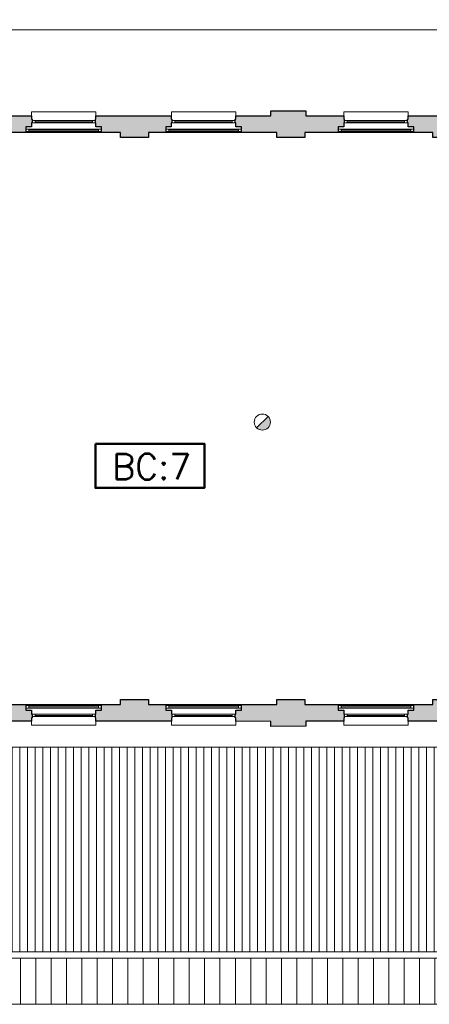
# Model space of a CAD drawing. Header units: millimetres. Extents: x -13022 to 1371524, y -38729 to 632593.
# Tile 204 of 256: x 1017371 to 1025377, y -18793 to 480. Entities that reach past the tile are written whole.
import ezdxf

# ---------------------------------------------------------------- set-up
doc = ezdxf.new("R2010")
doc.units = ezdxf.units.MM
doc.header["$LTSCALE"] = 35
doc.linetypes.add('DASHED', pattern=[200, 100, -100])
for name, color, linetype, lineweight in [('A LIJN 4', 4, 'Continuous', 50), ('Al65----_beveiliging-inst', 92, 'Continuous', 9), ('B95 tekst', 7, 'Continuous', 25), ('brandveiligheid voorzieningen', 10, 'Continuous', 9)]:
    doc.layers.add(name, color=color, linetype=linetype, lineweight=lineweight)
for name, color, linetype in [('LAYER102', 1, 'Continuous'), ('LAYER111', 7, 'Continuous'), ('LAYER22', 7, 'Continuous'), ('LAYER27', 7, 'Continuous'), ('LAYER28', 7, 'Continuous'), ('LAYER30', 7, 'Continuous')]:
    doc.layers.add(name, color=color, linetype=linetype)
doc.styles.add('Algemeen', font='simplex.shx', dxfattribs={"height": 2.5})
doc.styles.get("Standard").update_dxf_attribs({"font": 'simplex.shx'})
doc.dimstyles.new('~R----C~', dxfattribs={"dimtxt": 162, "dimasz": 180, "dimexe": 0.18, "dimexo": 0.0625, "dimgap": 16.2, "dimtad": 1, "dimdec": 0, "dimzin": 0, "dimdsep": 46, "dimtxsty": 'Standard', "dimcen": 0.09, "dimse1": 1, "dimse2": 1, "dimclrd": 7, "dimadec": 0, "dimazin": 0, "dimtfac": 1, "dimtdec": 4, "dimtmove": 0, "dimatfit": 3, "dimfxl": 1, "dimtolj": 1, "dimtzin": 0, "dimlwd": 13, "dimarcsym": 0})

# ---------------------------------------------------------------- blocks, each defined once
blk = doc.blocks.new('*D213')
at = {"layer": 'Defpoints', "color": 0, "linetype": 'Continuous', "transparency": 16777216}
for p in [(1055501, 279), (997995, -1302), (1055501, -1302)]:
    blk.add_point(p, dxfattribs=at)
at = {"layer": 'LAYER102', "color": 7, "linetype": 'Continuous', "lineweight": 13, "transparency": 16777216}
blk.add_line((998175, 279), (1055321, 279), dxfattribs=at)
at = {"layer": 'LAYER102', "color": 7, "linetype": 'Continuous', "transparency": 16777216}
for points in [[(998175, 309), (998175, 249), (997995, 279)], [(1055321, 309), (1055321, 249), (1055501, 279)]]:
    blk.add_solid(points, dxfattribs=at)
at = {"layer": 'LAYER102', "color": 0, "linetype": 'Continuous', "transparency": 16777216, "insert": (1026748, 376), "char_height": 162, "attachment_point": 5}
blk.add_mtext('\\A1;57506', dxfattribs=at)
blk = doc.blocks.new('Brandmelder')
at = {"layer": 'brandveiligheid voorzieningen'}
blk.add_hatch(color=256, dxfattribs=at).paths.add_polyline_path([(76.62, -89.8, 0.198912), (75.85, -87.94), (72.13, -91.66, 0.668179)])
blk.add_line((72.13, -91.66), (75.85, -87.94), dxfattribs=at)
blk.add_circle((73.99, -89.8), 2.63, dxfattribs=at)

msp = doc.modelspace()

# ---------------------------------------------------------------- hatches: boundary and pattern name
at = {"layer": 'LAYER111', "linetype": 'Continuous', "lineweight": 5}
for points in [[(1017601.852, -1401.679), (1017601.946, -1466.687), (1017611.946, -1466.687), (1017611.821, -1541.695), (1017601.946, -1541.679), (1017601.946, -1616.679), (1017491.883, -1616.679), (1017491.883, -1726.672), (1016834.383, -1726.664), (1016834.383, -1826.672), (1016284.383, -1826.672), (1016284.383, -1726.664), (1015661.821, -1726.672), (1015661.821, -1616.679), (1015551.821, -1616.679), (1015551.821, -1541.679), (1015541.883, -1541.672), (1015541.821, -1466.687), (1015551.883, -1466.687), (1015551.727, -1401.679), (1016234.383, -1401.679), (1016234.383, -1301.679), (1016917.383, -1301.679), (1016917.383, -1401.679)], [(1023704.352, -1401.679), (1023704.446, -1466.687), (1023714.446, -1466.687), (1023714.321, -1541.695), (1023704.446, -1541.679), (1023704.446, -1616.679), (1023594.383, -1616.679), (1023594.383, -1726.672), (1022944.383, -1726.664), (1022944.383, -1826.672), (1022394.383, -1826.672), (1022394.383, -1726.664), (1021704.821, -1726.672), (1021704.821, -1616.679), (1021594.821, -1616.679), (1021594.821, -1541.679), (1021584.883, -1541.672), (1021584.821, -1466.687), (1021594.883, -1466.687), (1021594.727, -1401.679), (1022282.383, -1401.679), (1022282.383, -1301.679), (1022965.383, -1301.679), (1022965.383, -1401.679)], [(1020334.821, -1401.687), (1020334.821, -1466.687), (1020344.821, -1466.687), (1020344.821, -1541.672), (1020334.883, -1541.679), (1020334.883, -1616.679), (1020224.883, -1616.679), (1020224.883, -1726.672), (1019889.383, -1726.672), (1019889.383, -1826.679), (1019339.383, -1826.679), (1019339.383, -1726.672), (1018971.821, -1726.672), (1018971.821, -1616.679), (1018861.821, -1616.679), (1018861.821, -1541.679), (1018851.821, -1541.672), (1018851.821, -1466.687), (1018861.821, -1466.687), (1018861.821, -1401.672)], [(1026437.321, -1401.687), (1026437.321, -1466.687), (1026447.321, -1466.687), (1026447.321, -1541.672), (1026437.383, -1541.679), (1026437.383, -1616.679), (1026327.383, -1616.679), (1026327.383, -1726.672), (1025999.383, -1726.672), (1025999.383, -1826.679), (1025449.383, -1826.679), (1025449.383, -1726.672), (1025074.321, -1726.672), (1025074.321, -1616.679), (1024964.321, -1616.679), (1024964.321, -1541.679), (1024954.321, -1541.672), (1024954.321, -1466.687), (1024964.321, -1466.687), (1024964.321, -1401.672)], [(1015551.946, -13251.656), (1015551.852, -13186.656), (1015541.852, -13186.656), (1015541.977, -13111.64), (1015551.852, -13111.656), (1015551.852, -13036.664), (1015661.914, -13036.664), (1015661.914, -12926.672), (1016284.383, -12926.687), (1016284.383, -12826.679), (1016834.383, -12826.679), (1016834.383, -12926.687), (1017491.789, -12926.672), (1017491.789, -13036.664), (1017601.789, -13036.664), (1017601.789, -13111.656), (1017611.727, -13111.664), (1017611.789, -13186.656), (1017601.727, -13186.656), (1017601.883, -13251.656), (1016914.383, -13251.672), (1016914.383, -13351.672), (1016234.383, -13351.672), (1016234.383, -13251.672)], [(1018861.821, -13251.656), (1018861.821, -13186.656), (1018851.821, -13186.656), (1018851.821, -13111.672), (1018861.758, -13111.664), (1018861.758, -13036.664), (1018971.758, -13036.664), (1018971.758, -12926.672), (1019339.383, -12926.687), (1019339.383, -12826.679), (1019889.383, -12826.679), (1019889.383, -12926.687), (1020225.008, -12926.664), (1020225.008, -13036.656), (1020335.008, -13036.656), (1020335.008, -13111.648), (1020345.008, -13111.656), (1020345.008, -13186.648), (1020335.008, -13186.648), (1020335.008, -13251.656)], [(1021594.946, -13251.656), (1021594.852, -13186.656), (1021584.852, -13186.656), (1021584.977, -13111.64), (1021594.852, -13111.656), (1021594.852, -13036.664), (1021704.914, -13036.664), (1021704.914, -12926.672), (1022394.383, -12926.687), (1022394.383, -12826.679), (1022944.383, -12826.679), (1022944.383, -12926.687), (1023594.289, -12926.672), (1023594.289, -13036.664), (1023704.289, -13036.664), (1023704.289, -13111.656), (1023714.227, -13111.664), (1023714.289, -13186.656), (1023704.227, -13186.656), (1023704.383, -13251.656), (1022962.321, -13251.672), (1022962.321, -13351.672), (1022282.383, -13354.773), (1022282.383, -13254.773)], [(1024964.321, -13251.656), (1024964.321, -13186.656), (1024954.321, -13186.656), (1024954.321, -13111.672), (1024964.258, -13111.664), (1024964.258, -13036.664), (1025074.258, -13036.664), (1025074.258, -12926.672), (1025449.383, -12926.687), (1025449.383, -12826.679), (1025999.383, -12826.679), (1025999.383, -12926.687), (1026327.508, -12926.664), (1026327.508, -13036.656), (1026437.508, -13036.656), (1026437.508, -13111.648), (1026447.508, -13111.656), (1026447.508, -13186.648), (1026437.508, -13186.648), (1026437.508, -13251.656)]]:
    msp.add_hatch(color=254, dxfattribs=at).paths.add_polyline_path(points, flags=0)
at = {"layer": 'LAYER27', "linetype": 'Continuous', "lineweight": 13}
h = msp.add_hatch(dxfattribs=at)
h.set_pattern_fill("~A--G'+~", style=0, pattern_type=0)
h.set_pattern_definition([(90, (1005222.38, -17767.77), (-150, 9e-15), [])])
h.paths.add_polyline_path([(1005222.383, -17767.765), (1005222.414, -13757.672), (1064785.883, -13757.672), (1064785.883, -17767.765)], flags=0)
h = msp.add_hatch(dxfattribs=at)
h.set_pattern_fill('~A--G&P~', style=0, pattern_type=0)
h.set_pattern_definition([(90, (1064785.88, -17892.77), (-300, 2e-14), [])])
h.paths.add_polyline_path([(1064785.883, -17892.765), (1064785.883, -18792.765), (1005222.414, -18792.765), (1005222.383, -17892.765)], flags=0)

# ---------------------------------------------------------------- linework, layer by layer
at = {"layer": 'A LIJN 4', "ltscale": 0.1}
msp.add_lwpolyline([(1018850.733, -7819.499), (1020982.893, -7819.499), (1020982.893, -8684.491), (1018850.733, -8684.491)], close=True, dxfattribs=at)
at = {"layer": 'LAYER22', "color": 7, "linetype": 'Continuous', "lineweight": 18}
for points in [[(1017601.821, -1401.672), (1017601.821, -1326.672), (1018861.758, -1326.672), (1018861.758, -1401.672)], [(1020334.946, -1401.672), (1020334.946, -1326.672), (1021594.883, -1326.672), (1021594.883, -1401.672)], [(1023704.321, -1401.672), (1023704.321, -1326.672), (1024964.258, -1326.672), (1024964.258, -1401.672)], [(1017491.883, -1726.672), (1018971.821, -1726.672)], [(1020224.883, -1726.672), (1021704.821, -1726.672)], [(1023594.383, -1726.672), (1025074.321, -1726.672)], [(1017491.883, -12926.687), (1018971.821, -12926.687)], [(1020224.883, -12926.687), (1021704.821, -12926.687)], [(1023594.383, -12926.687), (1025074.321, -12926.687)], [(1017601.883, -13251.656), (1017601.883, -13326.656), (1018861.821, -13326.656), (1018861.821, -13251.656)], [(1020335.008, -13251.656), (1020335.008, -13326.656), (1021594.946, -13326.656), (1021594.946, -13251.656)], [(1023704.383, -13251.656), (1023704.383, -13326.656), (1024964.321, -13326.656), (1024964.321, -13251.656)], [(1005222.414, -13757.672), (1064785.883, -13757.672)], [(1064785.883, -18792.765), (1005222.414, -18792.765)]]:
    msp.add_lwpolyline(points, dxfattribs=at)
at = {"layer": 'LAYER22', "color": 7, "linetype": 'DASHED', "lineweight": 18}
for points in [[(1017601.821, -1401.672), (1017601.821, -1326.672), (1018861.758, -1326.672), (1018861.758, -1401.672)], [(1020334.946, -1401.672), (1020334.946, -1326.672), (1021594.883, -1326.672), (1021594.883, -1401.672)], [(1023704.321, -1401.672), (1023704.321, -1326.672), (1024964.258, -1326.672), (1024964.258, -1401.672)], [(1017491.883, -1726.672), (1018971.821, -1726.672)], [(1020224.883, -1726.672), (1021704.821, -1726.672)], [(1023594.383, -1726.672), (1025074.321, -1726.672)], [(1017491.883, -12926.687), (1018971.821, -12926.687)], [(1020224.883, -12926.687), (1021704.821, -12926.687)], [(1023594.383, -12926.687), (1025074.321, -12926.687)], [(1017601.883, -13251.656), (1017601.883, -13326.656), (1018861.821, -13326.656), (1018861.821, -13251.656)], [(1020335.008, -13251.656), (1020335.008, -13326.656), (1021594.946, -13326.656), (1021594.946, -13251.656)], [(1023704.383, -13251.656), (1023704.383, -13326.656), (1024964.321, -13326.656), (1024964.321, -13251.656)], [(1005222.414, -13757.672), (1064785.883, -13757.672)], [(1064785.883, -18792.765), (1005222.414, -18792.765)]]:
    msp.add_lwpolyline(points, dxfattribs=at)
at = {"layer": 'LAYER22', "color": 7, "linetype": 'Continuous', "lineweight": 18}
msp.add_lwpolyline([(1064785.883, -17767.765), (1005222.383, -17767.765), (1005222.383, -17892.765), (1064785.883, -17892.765)], close=True, dxfattribs=at)
at = {"layer": 'LAYER22', "color": 7, "linetype": 'DASHED', "lineweight": 18}
msp.add_lwpolyline([(1064785.883, -17767.765), (1005222.383, -17767.765), (1005222.383, -17892.765), (1064785.883, -17892.765)], close=True, dxfattribs=at)
at = {"layer": 'LAYER28', "color": 7, "linetype": 'Continuous', "lineweight": 25}
for points in [[(1017601.852, -1401.679), (1017601.946, -1466.687), (1017611.946, -1466.687), (1017611.821, -1541.695), (1017601.946, -1541.679), (1017601.946, -1616.679), (1017491.883, -1616.679), (1017491.883, -1726.672), (1016834.383, -1726.664), (1016834.383, -1826.672), (1016284.383, -1826.672), (1016284.383, -1726.664), (1015661.821, -1726.672), (1015661.821, -1616.679), (1015551.821, -1616.679), (1015551.821, -1541.679), (1015541.883, -1541.672), (1015541.821, -1466.687), (1015551.883, -1466.687), (1015551.727, -1401.679), (1016234.383, -1401.679), (1016234.383, -1301.679), (1016917.383, -1301.679), (1016917.383, -1401.679)], [(1023704.352, -1401.679), (1023704.446, -1466.687), (1023714.446, -1466.687), (1023714.321, -1541.695), (1023704.446, -1541.679), (1023704.446, -1616.679), (1023594.383, -1616.679), (1023594.383, -1726.672), (1022944.383, -1726.664), (1022944.383, -1826.672), (1022394.383, -1826.672), (1022394.383, -1726.664), (1021704.821, -1726.672), (1021704.821, -1616.679), (1021594.821, -1616.679), (1021594.821, -1541.679), (1021584.883, -1541.672), (1021584.821, -1466.687), (1021594.883, -1466.687), (1021594.727, -1401.679), (1022282.383, -1401.679), (1022282.383, -1301.679), (1022965.383, -1301.679), (1022965.383, -1401.679)], [(1020334.821, -1401.687), (1020334.821, -1466.687), (1020344.821, -1466.687), (1020344.821, -1541.672), (1020334.883, -1541.679), (1020334.883, -1616.679), (1020224.883, -1616.679), (1020224.883, -1726.672), (1019889.383, -1726.672), (1019889.383, -1826.679), (1019339.383, -1826.679), (1019339.383, -1726.672), (1018971.821, -1726.672), (1018971.821, -1616.679), (1018861.821, -1616.679), (1018861.821, -1541.679), (1018851.821, -1541.672), (1018851.821, -1466.687), (1018861.821, -1466.687), (1018861.821, -1401.672)], [(1026437.321, -1401.687), (1026437.321, -1466.687), (1026447.321, -1466.687), (1026447.321, -1541.672), (1026437.383, -1541.679), (1026437.383, -1616.679), (1026327.383, -1616.679), (1026327.383, -1726.672), (1025999.383, -1726.672), (1025999.383, -1826.679), (1025449.383, -1826.679), (1025449.383, -1726.672), (1025074.321, -1726.672), (1025074.321, -1616.679), (1024964.321, -1616.679), (1024964.321, -1541.679), (1024954.321, -1541.672), (1024954.321, -1466.687), (1024964.321, -1466.687), (1024964.321, -1401.672)], [(1015551.946, -13251.656), (1015551.852, -13186.656), (1015541.852, -13186.656), (1015541.977, -13111.64), (1015551.852, -13111.656), (1015551.852, -13036.664), (1015661.914, -13036.664), (1015661.914, -12926.672), (1016284.383, -12926.687), (1016284.383, -12826.679), (1016834.383, -12826.679), (1016834.383, -12926.687), (1017491.789, -12926.672), (1017491.789, -13036.664), (1017601.789, -13036.664), (1017601.789, -13111.656), (1017611.727, -13111.664), (1017611.789, -13186.656), (1017601.727, -13186.656), (1017601.883, -13251.656), (1016914.383, -13251.672), (1016914.383, -13351.672), (1016234.383, -13351.672), (1016234.383, -13251.672)], [(1018861.821, -13251.656), (1018861.821, -13186.656), (1018851.821, -13186.656), (1018851.821, -13111.672), (1018861.758, -13111.664), (1018861.758, -13036.664), (1018971.758, -13036.664), (1018971.758, -12926.672), (1019339.383, -12926.687), (1019339.383, -12826.679), (1019889.383, -12826.679), (1019889.383, -12926.687), (1020225.008, -12926.664), (1020225.008, -13036.656), (1020335.008, -13036.656), (1020335.008, -13111.648), (1020345.008, -13111.656), (1020345.008, -13186.648), (1020335.008, -13186.648), (1020335.008, -13251.656)], [(1021594.946, -13251.656), (1021594.852, -13186.656), (1021584.852, -13186.656), (1021584.977, -13111.64), (1021594.852, -13111.656), (1021594.852, -13036.664), (1021704.914, -13036.664), (1021704.914, -12926.672), (1022394.383, -12926.687), (1022394.383, -12826.679), (1022944.383, -12826.679), (1022944.383, -12926.687), (1023594.289, -12926.672), (1023594.289, -13036.664), (1023704.289, -13036.664), (1023704.289, -13111.656), (1023714.227, -13111.664), (1023714.289, -13186.656), (1023704.227, -13186.656), (1023704.383, -13251.656), (1022962.321, -13251.672), (1022962.321, -13351.672), (1022282.383, -13354.773), (1022282.383, -13254.773)], [(1024964.321, -13251.656), (1024964.321, -13186.656), (1024954.321, -13186.656), (1024954.321, -13111.672), (1024964.258, -13111.664), (1024964.258, -13036.664), (1025074.258, -13036.664), (1025074.258, -12926.672), (1025449.383, -12926.687), (1025449.383, -12826.679), (1025999.383, -12826.679), (1025999.383, -12926.687), (1026327.508, -12926.664), (1026327.508, -13036.656), (1026437.508, -13036.656), (1026437.508, -13111.648), (1026447.508, -13111.656), (1026447.508, -13186.648), (1026437.508, -13186.648), (1026437.508, -13251.656)]]:
    msp.add_lwpolyline(points, close=True, dxfattribs=at)
at = {"layer": 'LAYER30', "color": 7, "linetype": 'Continuous', "lineweight": 18}
for points in [[(1017611.821, -1491.672), (1017671.821, -1491.672), (1017671.821, -1541.672), (1017611.821, -1541.672)], [(1018791.821, -1491.672), (1018851.821, -1491.672), (1018851.821, -1541.672), (1018791.821, -1541.672)], [(1020344.946, -1491.672), (1020404.946, -1491.672), (1020404.946, -1541.672), (1020344.946, -1541.672)], [(1021524.946, -1491.672), (1021584.946, -1491.672), (1021584.946, -1541.672), (1021524.946, -1541.672)], [(1023714.321, -1491.672), (1023774.321, -1491.672), (1023774.321, -1541.672), (1023714.321, -1541.672)], [(1024894.321, -1491.672), (1024954.321, -1491.672), (1024954.321, -1541.672), (1024894.321, -1541.672)], [(1017551.852, -1709.867), (1017491.852, -1709.867), (1017491.852, -1659.867), (1017551.852, -1659.867)], [(1018971.821, -1709.867), (1018911.821, -1709.867), (1018911.821, -1659.867), (1018971.821, -1659.867)], [(1020284.977, -1709.867), (1020224.977, -1709.867), (1020224.977, -1659.867), (1020284.977, -1659.867)], [(1021704.946, -1709.867), (1021644.946, -1709.867), (1021644.946, -1659.867), (1021704.946, -1659.867)], [(1023654.352, -1709.867), (1023594.352, -1709.867), (1023594.352, -1659.867), (1023654.352, -1659.867)], [(1025074.321, -1709.867), (1025014.321, -1709.867), (1025014.321, -1659.867), (1025074.321, -1659.867)], [(1017551.789, -12943.5), (1017491.789, -12943.5), (1017491.789, -12993.5), (1017551.789, -12993.5)], [(1018971.758, -12943.5), (1018911.758, -12943.5), (1018911.758, -12993.5), (1018971.758, -12993.5)], [(1020284.914, -12943.5), (1020224.914, -12943.5), (1020224.914, -12993.5), (1020284.914, -12993.5)], [(1021704.883, -12943.5), (1021644.883, -12943.5), (1021644.883, -12993.5), (1021704.883, -12993.5)], [(1023654.289, -12943.5), (1023594.289, -12943.5), (1023594.289, -12993.5), (1023654.289, -12993.5)], [(1025074.258, -12943.5), (1025014.258, -12943.5), (1025014.258, -12993.5), (1025074.258, -12993.5)], [(1017611.883, -13161.656), (1017671.883, -13161.656), (1017671.883, -13111.656), (1017611.883, -13111.656)], [(1018791.883, -13161.656), (1018851.883, -13161.656), (1018851.883, -13111.656), (1018791.883, -13111.656)], [(1020345.008, -13161.656), (1020405.008, -13161.656), (1020405.008, -13111.656), (1020345.008, -13111.656)], [(1021525.008, -13161.656), (1021585.008, -13161.656), (1021585.008, -13111.656), (1021525.008, -13111.656)], [(1023714.383, -13161.656), (1023774.383, -13161.656), (1023774.383, -13111.656), (1023714.383, -13111.656)], [(1024894.383, -13161.656), (1024954.383, -13161.656), (1024954.383, -13111.656), (1024894.383, -13111.656)]]:
    msp.add_lwpolyline(points, close=True, dxfattribs=at)
for points in [[(1017671.821, -1491.672), (1018791.821, -1491.672)], [(1017671.821, -1516.672), (1018791.821, -1516.672)], [(1017671.821, -1541.672), (1018791.821, -1541.672)], [(1020404.946, -1491.672), (1021524.946, -1491.672)], [(1020404.946, -1516.672), (1021524.946, -1516.672)], [(1020404.946, -1541.672), (1021524.946, -1541.672)], [(1023774.321, -1491.672), (1024894.321, -1491.672)], [(1023774.321, -1516.672), (1024894.321, -1516.672)], [(1023774.321, -1541.672), (1024894.321, -1541.672)], [(1018911.821, -1659.867), (1017551.852, -1659.867)], [(1018911.821, -1684.867), (1017551.852, -1684.867)], [(1018911.821, -1709.867), (1017551.852, -1709.867)], [(1021644.946, -1659.867), (1020284.977, -1659.867)], [(1021644.946, -1684.867), (1020284.977, -1684.867)], [(1021644.946, -1709.867), (1020284.977, -1709.867)], [(1025014.321, -1659.867), (1023654.352, -1659.867)], [(1025014.321, -1684.867), (1023654.352, -1684.867)], [(1025014.321, -1709.867), (1023654.352, -1709.867)], [(1018911.758, -12943.5), (1017551.789, -12943.5)], [(1018911.758, -12968.5), (1017551.789, -12968.5)], [(1018911.758, -12993.5), (1017551.789, -12993.5)], [(1021644.883, -12943.5), (1020284.914, -12943.5)], [(1021644.883, -12968.5), (1020284.914, -12968.5)], [(1021644.883, -12993.5), (1020284.914, -12993.5)], [(1025014.258, -12943.5), (1023654.289, -12943.5)], [(1025014.258, -12968.5), (1023654.289, -12968.5)], [(1025014.258, -12993.5), (1023654.289, -12993.5)], [(1017671.883, -13111.656), (1018791.883, -13111.656)], [(1017671.883, -13136.656), (1018791.883, -13136.656)], [(1017671.883, -13161.656), (1018791.883, -13161.656)], [(1020405.008, -13111.656), (1021525.008, -13111.656)], [(1020405.008, -13136.656), (1021525.008, -13136.656)], [(1020405.008, -13161.656), (1021525.008, -13161.656)], [(1023774.383, -13111.656), (1024894.383, -13111.656)], [(1023774.383, -13136.656), (1024894.383, -13136.656)], [(1023774.383, -13161.656), (1024894.383, -13161.656)]]:
    msp.add_lwpolyline(points, dxfattribs=at)

# ---------------------------------------------------------------- block references
at = {"layer": 'Al65----_beveiliging-inst', "xscale": 60, "yscale": 60, "zscale": 60}
msp.add_blockref('Brandmelder', (1017674.858, -2008.575), dxfattribs=at)

# ---------------------------------------------------------------- texts
at = {"layer": 'B95 tekst', "insert": (1019947.796, -8019.105), "char_height": 500, "width": 13151.73817, "attachment_point": 2, "style": 'Algemeen'}
msp.add_mtext('BC:7', dxfattribs=at)
at = {"layer": 'LAYER102', "color": 7, "linetype": 'Continuous', "lineweight": 0, "insert": (1280881.667, -7112.351), "char_height": 162, "attachment_point": 7, "line_spacing_factor": 1.333333}
msp.add_mtext('\\pi-1751.3;{\\fArial|b1|i0|c0|p34;\\H1.2346x;opslag + luchtbehandeling\\P\\pi-2018.9;geheel voorzien van watermist\\P\\pi-1560.9;\\fArial|b0|i0|c0|p34;\\H0.81x;o.g. functie + technische ruimte\\P\\pi-461.09;375,0 m2}', dxfattribs=at)

# ---------------------------------------------------------------- dimensions: what is measured, and where the dimension line sits
at = {"layer": 'LAYER102', "color": 7, "linetype": 'Continuous'}
dim = msp.add_linear_dim(base=(1055501.383, 278.672), p1=(997995.383, -1301.672), p2=(1055501.383, -1301.672), dimstyle='~R----C~', dxfattribs=at)
dim.commit()
dim.dimension.update_dxf_attribs({"geometry": '*D213', "text_midpoint": (1026748.383, 375.872)})

doc.saveas('drawing.dxf')
